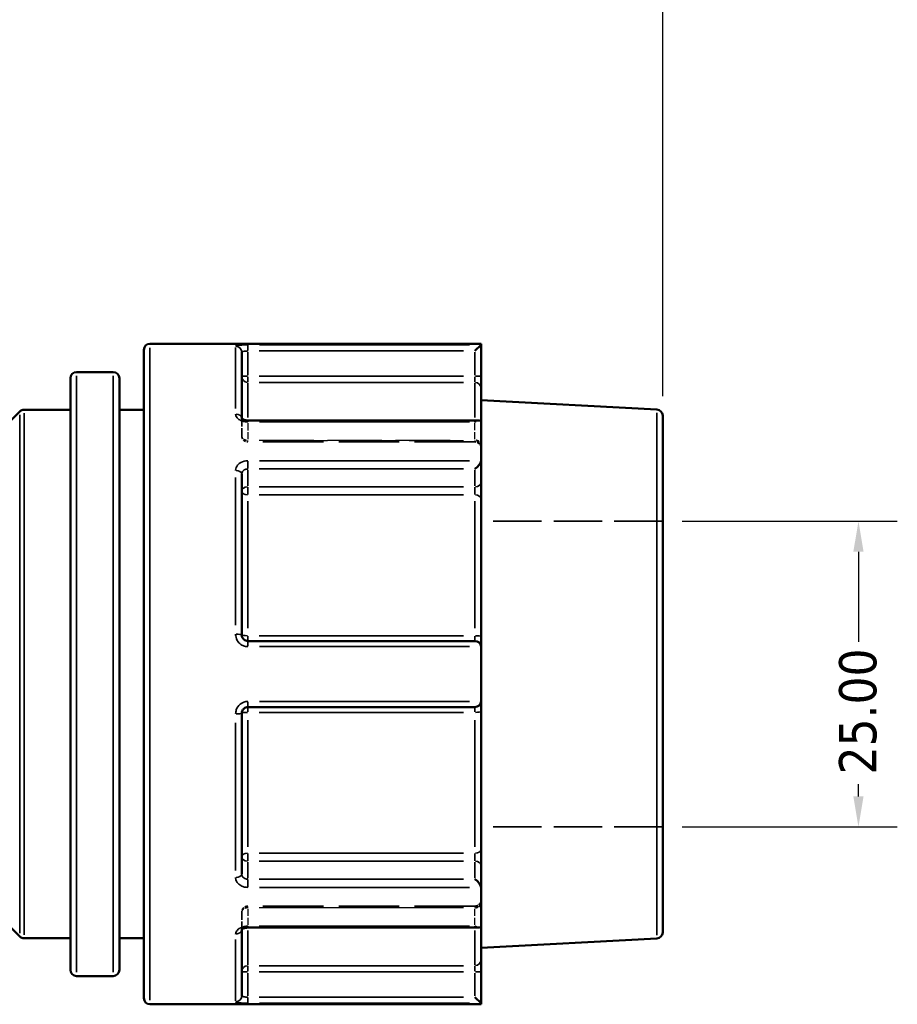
# Model space of a CAD drawing. Header units: millimetres. Extents: x 0 to 926, y 0 to 969.
# Tile 7 of 18: x 455 to 526, y 449 to 529. Entities that reach past the tile are written whole.
import ezdxf

# ---------------------------------------------------------------- set-up
doc = ezdxf.new("R2010")
doc.units = ezdxf.units.MM
doc.linetypes.add('DASHED', pattern=[0.2067, 0.1654, -0.0413])
for name, color, linetype, lineweight in [('Dimension (ANSI)', 7, 'Continuous', 25), ('Hidden (ANSI)', 7, 'DASHED', 35), ('Hidden Narrow (ANSI)', 7, 'DASHED', 25), ('Visible (ANSI)', 7, 'Continuous', 50), ('Visible Narrow (ANSI)', 7, 'Continuous', 35)]:
    doc.layers.add(name, color=color, linetype=linetype, lineweight=lineweight)
doc.styles.add('Note Text (ANSI)', font='tahoma.ttf')
doc.dimstyles.new('Default - mm (ANSI)', dxfattribs={"dimtxt": 3.048, "dimasz": 2.5, "dimexe": 3.175, "dimexo": 1.6002, "dimgap": 0.8, "dimtad": 0, "dimtoh": 1, "dimrnd": 1e-08, "dimzin": 4, "dimdsep": 46, "dimtxsty": 'Note Text (ANSI)', "dimcen": 0.09, "dimdle": 10, "dimclrd": 256, "dimclre": 256, "dimclrt": 256, "dimadec": 1, "dimazin": 1, "dimtfac": 1, "dimtofl": 0, "dimtmove": 0, "dimatfit": 3, "dimfxl": 1, "dimtolj": 1, "dimtzin": 4, "dimlwd": -1, "dimlwe": -1, "dimarcsym": 0})

# ---------------------------------------------------------------- blocks, each defined once
blk = doc.blocks.new('*D9')
at = {"layer": 'Defpoints', "color": 0, "transparency": 16777216}
for p in [(507.255, 488.061), (507.255, 463.061), (523.255, 463.061)]:
    blk.add_point(p, dxfattribs=at)
at = {"layer": 'Dimension (ANSI)', "transparency": 16777216}
for p, q in [((508.855, 488.061), (526.43, 488.061)), ((523.255, 485.561), (523.255, 478.185)), ((523.255, 465.561), (523.255, 466.555)), ((508.855, 463.061), (526.43, 463.061))]:
    blk.add_line(p, q, dxfattribs=at)
for points in [[(522.838, 485.561), (523.671, 485.561), (523.255, 488.061)], [(522.838, 465.561), (523.671, 465.561), (523.255, 463.061)]]:
    blk.add_solid(points, dxfattribs=at)
at = {"layer": 'Dimension (ANSI)', "transparency": 16777216, "insert": (521.667, 467.355), "char_height": 3.048, "attachment_point": 1, "rotation": 90, "style": 'Note Text (ANSI)'}
blk.add_mtext('\\A1;25.00', dxfattribs=at)
blk = doc.blocks.new('*D10')
at = {"layer": 'Defpoints', "color": 0, "transparency": 16777216}
for p in [(507.255, 584.64), (401.255, 532.053), (507.255, 496.686)]:
    blk.add_point(p, dxfattribs=at)
at = {"layer": 'Dimension (ANSI)', "transparency": 16777216}
for p, q in [((401.255, 533.653), (401.255, 587.815)), ((507.255, 498.286), (507.255, 587.815)), ((403.755, 584.64), (449.915, 584.64)), ((504.755, 584.64), (463.594, 584.64))]:
    blk.add_line(p, q, dxfattribs=at)
for points in [[(403.755, 585.057), (403.755, 584.224), (401.255, 584.64)], [(504.755, 585.057), (504.755, 584.224), (507.255, 584.64)]]:
    blk.add_solid(points, dxfattribs=at)
at = {"layer": 'Dimension (ANSI)', "transparency": 16777216, "insert": (450.715, 586.227), "char_height": 3.048, "attachment_point": 1, "style": 'Note Text (ANSI)'}
blk.add_mtext('\\A1;106.00', dxfattribs=at)

msp = doc.modelspace()

# ---------------------------------------------------------------- linework, layer by layer
at = {"layer": 'Hidden (ANSI)', "ltscale": 0.083185}
msp.add_line((472.855, 496.452), (472.855, 496.425), dxfattribs=at)
at = {"layer": 'Hidden (ANSI)', "ltscale": 3.750024}
for p, q in [((472.855, 495.032), (472.855, 496.425)), ((472.855, 454.697), (472.855, 456.089))]:
    msp.add_line(p, q, dxfattribs=at)
at = {"layer": 'Hidden (ANSI)', "ltscale": 29.930656}
for p, q in [((491.915, 494.532), (473.355, 494.532)), ((491.915, 456.589), (473.355, 456.589))]:
    msp.add_line(p, q, dxfattribs=at)
at = {"layer": 'Hidden (ANSI)', "ltscale": 23.931623}
for p, q in [((507.255, 488.061), (492.415, 488.061)), ((507.255, 463.061), (492.415, 463.061))]:
    msp.add_line(p, q, dxfattribs=at)
at = {"layer": 'Hidden (ANSI)', "ltscale": 0.083281}
msp.add_line((472.855, 454.697), (472.855, 454.67), dxfattribs=at)
at = {"layer": 'Hidden (ANSI)', "ltscale": 1.495845}
for centre, start, end in [((473.355, 495.032), 180, 270), ((491.915, 494.032), 0, 90), ((473.355, 456.089), 90, 180), ((491.915, 457.089), 270, 0)]:
    msp.add_arc(centre, 0.5, start, end, dxfattribs=at)
at = {"layer": 'Hidden (ANSI)', "ltscale": 1.007576}
for centre, major_axis, start_param, end_param in [((491.915, 495.79), (0.462, 0.462), 0.392699, 1.178097), ((491.915, 455.331), (0.462, -0.462), 5.105088, 5.890486)]:
    msp.add_ellipse(centre, major_axis=major_axis, ratio=0.414214, start_param=start_param, end_param=end_param, dxfattribs=at)
at = {"layer": 'Hidden (ANSI)', "ltscale": 0.48903}
msp.add_open_spline([(472.848, 496.461), (472.848, 496.461), (472.85, 496.457), (472.853, 496.444), (472.855, 496.435), (472.855, 496.425)], degree=3, knots=[0.12457754, 0.12457754, 0.12457754, 0.12457754, 0.14099237, 0.14099237, 0.15751275, 0.15751275, 0.15751275, 0.15751275], dxfattribs=at)
at = {"layer": 'Hidden (ANSI)', "ltscale": 0.487662}
msp.add_open_spline([(472.855, 496.425), (472.855, 496.444), (472.849, 496.46), (472.848, 496.461), (472.848, 496.461), (472.848, 496.461)], degree=3, knots=[0, 0, 0, 0, 0.03150283, 0.03150283, 0.03284169, 0.03284169, 0.03284169, 0.03284169], dxfattribs=at)
at = {"layer": 'Hidden (ANSI)', "ltscale": 2.105221}
msp.add_open_spline([(473.355, 454.831), (473.299, 454.831), (473.244, 454.827), (473.14, 454.81), (473.091, 454.798), (473.006, 454.769), (472.97, 454.752), (472.912, 454.719), (472.89, 454.703), (472.86, 454.677), (472.852, 454.667), (472.846, 454.658), (472.849, 454.661), (472.853, 454.677), (472.855, 454.687), (472.855, 454.697)], degree=3, knots=[0, 0, 0, 0, 0.0245098, 0.0245098, 0.0487357, 0.0487357, 0.0721494, 0.0721494, 0.0944909, 0.0944909, 0.1164199, 0.1164199, 0.1409924, 0.1409924, 0.1575128, 0.1575128, 0.1575128, 0.1575128], dxfattribs=at)
at = {"layer": 'Hidden (ANSI)', "ltscale": 0.488977}
msp.add_open_spline([(472.855, 454.697), (472.855, 454.678), (472.849, 454.662), (472.848, 454.661), (472.848, 454.661), (472.848, 454.661)], degree=3, knots=[0, 0, 0, 0, 0.03150283, 0.03150283, 0.03293512, 0.03293512, 0.03293512, 0.03293512], dxfattribs=at)
at = {"layer": 'Hidden Narrow (ANSI)', "ltscale": 0.071139}
for p, q in [((473.355, 496.145), (473.355, 496.17)), ((473.355, 454.951), (473.355, 454.976))]:
    msp.add_line(p, q, dxfattribs=at)
at = {"layer": 'Hidden Narrow (ANSI)', "ltscale": 3.550614}
for p, q in [((473.355, 496.07), (473.355, 494.752)), ((491.915, 494.752), (491.915, 496.07)), ((473.355, 456.369), (473.355, 455.051)), ((491.915, 455.051), (491.915, 456.369))]:
    msp.add_line(p, q, dxfattribs=at)
at = {"layer": 'Hidden Narrow (ANSI)', "ltscale": 26.937592}
for p, q in [((490.987, 496.143), (474.283, 496.143)), ((474.283, 494.679), (490.987, 494.679)), ((490.987, 494.636), (474.283, 494.636)), ((474.283, 456.486), (490.987, 456.486)), ((490.987, 456.442), (474.283, 456.442)), ((474.283, 454.978), (490.987, 454.978))]:
    msp.add_line(p, q, dxfattribs=at)
at = {"layer": 'Hidden Narrow (ANSI)', "ltscale": 0.490266}
for p, q in [((491.915, 496.151), (491.915, 496.283)), ((491.915, 454.839), (491.915, 454.97))]:
    msp.add_line(p, q, dxfattribs=at)
at = {"layer": 'Hidden Narrow (ANSI)', "ltscale": 0.673075}
for p, q in [((473.355, 494.533), (473.355, 494.665)), ((491.915, 494.665), (491.915, 494.533)), ((473.355, 456.456), (473.355, 456.589)), ((491.915, 456.589), (491.915, 456.456))]:
    msp.add_line(p, q, dxfattribs=at)
at = {"layer": 'Hidden Narrow (ANSI)', "ltscale": 0.062062}
msp.add_ellipse((472.355, 496.425), major_axis=(0.5, 0), ratio=0.787319, start_param=0.003626, end_param=0.068899, dxfattribs=at)
at = {"layer": 'Hidden Narrow (ANSI)', "ltscale": 1.346251}
for centre, major_axis, ratio, start_param, end_param in [((473.355, 495.032), (-0.5, 0), 0.707107, 0.07854, 1.492257), ((473.355, 495.032), (-0.5, 0), 0.793254, 0.07854, 1.492257), ((491.915, 494.325), (0.5, 0), 0.707107, 0.07854, 1.492257), ((491.915, 494.239), (0.5, 0), 0.793254, 0.07854, 1.492257), ((473.355, 456.089), (-0.5, 0), 0.793254, 4.790929, 6.204645), ((473.355, 456.089), (-0.5, 0), 0.707107, 4.790929, 6.204645), ((491.915, 456.882), (0.5, 0), 0.793254, 4.790929, 6.204645), ((491.915, 456.796), (0.5, 0), 0.707107, 4.790929, 6.204645)]:
    msp.add_ellipse(centre, major_axis=major_axis, ratio=ratio, start_param=start_param, end_param=end_param, dxfattribs=at)
at = {"layer": 'Hidden Narrow (ANSI)', "ltscale": 0.062173}
msp.add_ellipse((472.355, 454.697), major_axis=(0.5, 0), ratio=0.787319, start_param=6.214163, end_param=6.279553, dxfattribs=at)
at = {"layer": 'Hidden Narrow (ANSI)', "ltscale": 1.36077}
msp.add_open_spline([(473.355, 496.143), (473.322, 496.143), (473.289, 496.145), (473.205, 496.155), (473.155, 496.166), (473.049, 496.201), (472.996, 496.228), (472.902, 496.299), (472.868, 496.347), (472.856, 496.404), (472.855, 496.415), (472.855, 496.425)], degree=3, knots=[0, 0, 0, 0, 0.0197925, 0.0197925, 0.0514605, 0.0514605, 0.0926289, 0.0926289, 0.1461479, 0.1461479, 0.1575128, 0.1575128, 0.1575128, 0.1575128], dxfattribs=at)
at = {"layer": 'Hidden Narrow (ANSI)', "ltscale": 1.360673}
msp.add_open_spline([(472.855, 454.697), (472.855, 454.724), (472.862, 454.751), (472.901, 454.82), (472.944, 454.86), (473.076, 454.936), (473.175, 454.965), (473.304, 454.977), (473.329, 454.978), (473.355, 454.978)], degree=3, knots=[0, 0, 0, 0, 0.0304216, 0.0304216, 0.0790962, 0.0790962, 0.1423732, 0.1423732, 0.1575142, 0.1575142, 0.1575142, 0.1575142], dxfattribs=at)
at = {"layer": 'Visible (ANSI)'}
for p, q in [((492.415, 502.561), (465.355, 502.561)), ((492.413, 502.467), (491.915, 501.969)), ((492.415, 502.561), (492.415, 502.471)), ((492.415, 499.898), (492.415, 502.471)), ((464.855, 449.061), (464.855, 502.061)), ((472.855, 501.867), (472.855, 496.452)), ((462.355, 500.25), (459.355, 500.25)), ((492.415, 498.906), (492.415, 499.898)), ((458.855, 451.372), (458.855, 499.75)), ((462.855, 499.75), (462.855, 451.372)), ((492.415, 498.906), (492.415, 496.145)), ((506.781, 497.185), (492.415, 497.938)), ((446.901, 489.207), (454.708, 497.014)), ((458.855, 497.161), (455.062, 497.161)), ((464.855, 497.161), (462.855, 497.161)), ((507.255, 496.686), (507.255, 454.435)), ((492.268, 496.29), (473.355, 496.29)), ((492.415, 496.145), (492.415, 493.033)), ((492.415, 491.214), (492.415, 493.033)), ((472.855, 491.899), (472.855, 478.761)), ((492.415, 489.898), (492.415, 491.214)), ((492.415, 489.898), (492.415, 478.63)), ((491.915, 478.261), (473.355, 478.261)), ((492.415, 477.761), (492.415, 478.63)), ((492.415, 477.761), (492.415, 473.361)), ((492.415, 472.491), (492.415, 473.361)), ((473.355, 472.861), (491.915, 472.861)), ((492.415, 472.491), (492.415, 461.223)), ((472.855, 472.361), (472.855, 459.222)), ((446.901, 461.914), (454.708, 454.107)), ((492.415, 459.907), (492.415, 461.223)), ((492.415, 458.088), (492.415, 459.907)), ((492.415, 458.088), (492.415, 454.977)), ((473.355, 454.831), (492.268, 454.831)), ((492.415, 454.977), (492.415, 452.215)), ((472.855, 454.67), (472.855, 449.255)), ((458.855, 453.961), (455.062, 453.961)), ((464.855, 453.961), (462.855, 453.961)), ((506.781, 453.936), (492.415, 453.183)), ((492.415, 451.223), (492.415, 452.215)), ((462.355, 450.872), (459.355, 450.872)), ((492.415, 448.65), (492.415, 451.223)), ((491.915, 449.152), (492.413, 448.654)), ((492.415, 448.561), (465.355, 448.561)), ((492.415, 448.65), (492.415, 448.561))]:
    msp.add_line(p, q, dxfattribs=at)
for centre, start, end in [((465.355, 502.061), 90, 180), ((459.355, 499.75), 90, 180), ((462.355, 499.75), 0, 90), ((455.062, 496.661), 90, 135), ((506.755, 496.686), 0, 87), ((491.915, 477.761), 4.76211, 90), ((491.915, 473.361), 270, 355.23789), ((455.062, 454.461), 225, 270), ((506.755, 454.435), 273, 0), ((459.355, 451.372), 180, 270), ((462.355, 451.372), 270, 0), ((465.355, 449.061), 180, 270)]:
    msp.add_arc(centre, 0.5, start, end, dxfattribs=at)
for centre, major_axis, start_param, end_param in [((491.915, 495.79), (0.462, 0.462), 5.973601, 6.675884), ((491.915, 492.679), (-0.462, -0.462), 1.178097, 2.665779), ((491.915, 458.443), (0.462, -0.462), 0.475814, 1.963495), ((491.915, 455.331), (0.462, -0.462), 5.890486, 6.59277)]:
    msp.add_ellipse(centre, major_axis=major_axis, ratio=0.414214, start_param=start_param, end_param=end_param, dxfattribs=at)
for points in [[(492.415, 502.471), (492.415, 502.47), (492.414, 502.469), (492.413, 502.467)], [(492.413, 496.172), (492.414, 496.163), (492.415, 496.154), (492.415, 496.145)], [(492.415, 493.033), (492.415, 493.023), (492.414, 493.012), (492.413, 493.002)], [(492.413, 477.802), (492.414, 477.788), (492.415, 477.774), (492.415, 477.761)], [(492.415, 473.361), (492.415, 473.347), (492.414, 473.333), (492.413, 473.319)], [(492.413, 458.12), (492.414, 458.109), (492.415, 458.098), (492.415, 458.088)], [(492.415, 454.977), (492.415, 454.968), (492.414, 454.959), (492.413, 454.95)], [(492.413, 448.654), (492.414, 448.653), (492.415, 448.652), (492.415, 448.65)]]:
    msp.add_open_spline(points, degree=3, dxfattribs=at)
for points, knots in [([(473.355, 496.29), (473.299, 496.29), (473.244, 496.294), (473.14, 496.311), (473.091, 496.324), (473.006, 496.353), (472.97, 496.369), (472.912, 496.402), (472.89, 496.418), (472.86, 496.444), (472.852, 496.454), (472.848, 496.46), (472.848, 496.461), (472.848, 496.461)], [0, 0, 0, 0, 0.0245098, 0.0245098, 0.0487357, 0.0487357, 0.0721494, 0.0721494, 0.0944909, 0.0944909, 0.1164199, 0.1164199, 0.1245775, 0.1245775, 0.1245775, 0.1245775]), ([(473.355, 478.261), (473.322, 478.261), (473.289, 478.264), (473.206, 478.28), (473.156, 478.299), (473.051, 478.358), (472.999, 478.403), (472.904, 478.527), (472.869, 478.611), (472.856, 478.719), (472.855, 478.74), (472.855, 478.761)], [0, 0, 0, 0, 0.0196343, 0.0196343, 0.0510491, 0.0510491, 0.0918884, 0.0918884, 0.1449795, 0.1449795, 0.1575128, 0.1575128, 0.1575128, 0.1575128]), ([(472.855, 472.361), (472.855, 472.417), (472.864, 472.474), (472.914, 472.614), (472.969, 472.691), (473.128, 472.82), (473.241, 472.861), (473.355, 472.861)], [0, 0, 0, 0, 0.0343585, 0.0343585, 0.089332, 0.089332, 0.1575135, 0.1575135, 0.1575135, 0.1575135]), ([(472.848, 454.661), (472.848, 454.661), (472.853, 454.67), (472.882, 454.697), (472.901, 454.712), (472.953, 454.743), (472.985, 454.76), (473.062, 454.789), (473.107, 454.802), (473.205, 454.822), (473.258, 454.828), (473.326, 454.831), (473.341, 454.831), (473.355, 454.831)], [0.0329351, 0.0329351, 0.0329351, 0.0329351, 0.0597192, 0.0597192, 0.0817575, 0.0817575, 0.103952, 0.103952, 0.1271525, 0.1271525, 0.15123, 0.15123, 0.1575142, 0.1575142, 0.1575142, 0.1575142])]:
    msp.add_open_spline(points, degree=3, knots=knots, dxfattribs=at)
at = {"layer": 'Visible Narrow (ANSI)'}
for p, q in [((473.355, 502.006), (473.355, 502.463)), ((491.46, 502.467), (474.308, 502.467)), ((465.355, 502.228), (465.355, 448.893)), ((472.355, 497.263), (472.355, 502.265)), ((473.355, 500.001), (473.355, 501.866)), ((474.283, 501.969), (490.987, 501.969)), ((491.915, 501.866), (491.915, 500.001)), ((459.355, 499.946), (459.355, 451.176)), ((462.355, 451.176), (462.355, 499.946)), ((473.315, 499.898), (472.856, 499.898)), ((473.355, 499.408), (473.355, 499.862)), ((490.987, 499.898), (474.283, 499.898)), ((491.915, 499.862), (491.915, 499.408)), ((492.413, 499.898), (491.954, 499.898)), ((473.355, 499.335), (473.355, 496.53)), ((474.283, 499.402), (490.987, 499.402)), ((491.915, 496.53), (491.915, 499.335)), ((454.708, 454.371), (454.708, 496.75)), ((455.062, 496.895), (455.062, 454.227)), ((506.781, 454.202), (506.781, 496.919)), ((473.355, 496.183), (473.355, 496.29)), ((474.308, 496.172), (491.46, 496.172)), ((473.355, 492.352), (473.355, 492.972)), ((491.46, 493.002), (474.308, 493.002)), ((473.355, 490.934), (473.355, 492.252)), ((474.283, 492.325), (490.987, 492.325)), ((491.915, 492.252), (491.915, 490.934)), ((472.355, 479.548), (472.355, 491.624)), ((473.355, 490.232), (473.355, 490.834)), ((490.987, 490.86), (474.283, 490.86)), ((474.283, 490.202), (490.987, 490.202)), ((491.915, 490.834), (491.915, 490.232)), ((473.355, 489.698), (473.355, 479.319)), ((491.915, 479.319), (491.915, 489.698)), ((473.355, 478.262), (473.355, 478.66)), ((473.355, 477.839), (473.355, 478.259)), ((490.987, 478.695), (474.283, 478.695)), ((491.915, 478.66), (491.915, 478.262)), ((474.308, 477.802), (491.46, 477.802)), ((491.46, 473.319), (474.308, 473.319)), ((473.355, 472.862), (473.355, 473.282)), ((473.355, 472.461), (473.355, 472.859)), ((491.915, 472.859), (491.915, 472.461)), ((473.355, 471.802), (473.355, 461.423)), ((474.283, 472.426), (490.987, 472.426)), ((491.915, 461.423), (491.915, 471.802)), ((472.355, 459.497), (472.355, 471.573)), ((473.355, 460.287), (473.355, 460.89)), ((490.987, 460.919), (474.283, 460.919)), ((491.915, 460.89), (491.915, 460.287)), ((473.355, 458.869), (473.355, 460.188)), ((474.283, 460.261), (490.987, 460.261)), ((491.915, 460.188), (491.915, 458.869)), ((473.355, 458.149), (473.355, 458.769)), ((490.987, 458.796), (474.283, 458.796)), ((474.308, 458.12), (491.46, 458.12)), ((473.355, 454.832), (473.355, 454.939)), ((491.46, 454.95), (474.308, 454.95)), ((473.355, 454.591), (473.355, 451.787)), ((491.915, 451.787), (491.915, 454.591)), ((472.355, 448.857), (472.355, 453.859)), ((473.355, 451.259), (473.355, 451.713)), ((490.987, 451.719), (474.283, 451.719)), ((491.915, 451.713), (491.915, 451.259)), ((472.856, 451.223), (473.315, 451.223)), ((473.355, 449.256), (473.355, 451.12)), ((474.283, 451.223), (490.987, 451.223)), ((491.915, 451.12), (491.915, 449.256)), ((491.954, 451.223), (492.413, 451.223)), ((490.987, 449.152), (474.283, 449.152)), ((473.355, 448.658), (473.355, 449.115)), ((474.308, 448.654), (491.46, 448.654))]:
    msp.add_line(p, q, dxfattribs=at)
for centre, major_axis, ratio, start_param, end_param in [((472.355, 501.867), (0.5, 0), 0.992682, 0.07854, 1.492257), ((473.355, 499.898), (-0.5, 0), 0.991466, 0.07854, 1.492257), ((491.915, 498.906), (0.5, 0), 0.991466, 0.07854, 1.492257), ((472.355, 496.425), (0.5, 0), 0.787319, 0.147439, 1.495883), ((472.355, 491.899), (0.5, 0), 0.616546, 0.07854, 1.492257), ((491.915, 491.214), (0.5, 0), 0.707107, 4.790929, 6.204645), ((473.355, 490.507), (-0.5, 0), 0.707107, 4.790929, 6.204645), ((473.355, 490.507), (-0.5, 0), 0.608891, 0.07854, 1.492257), ((491.915, 489.898), (0.5, 0), 0.608891, 0.07854, 1.492257), ((472.355, 478.761), (0.5, 0), 0.120755, 0.07854, 1.492257), ((473.355, 478.761), (-0.5, 0), 0.130364, 0.07854, 1.492257), ((491.915, 478.63), (0.5, 0), 0.130364, 0.07854, 1.492257), ((472.355, 472.361), (0.5, 0), 0.120755, 4.790929, 6.204645), ((473.355, 472.361), (-0.5, 0), 0.130364, 4.790929, 6.204645), ((491.915, 472.491), (0.5, 0), 0.130364, 4.790929, 6.204645), ((473.355, 460.614), (-0.5, 0), 0.608891, 4.790929, 6.204645), ((473.355, 460.614), (-0.5, 0), 0.707107, 0.07854, 1.492257), ((491.915, 461.223), (0.5, 0), 0.608891, 4.790929, 6.204645), ((491.915, 459.907), (0.5, 0), 0.707107, 0.07854, 1.492257), ((472.355, 459.222), (0.5, 0), 0.616546, 4.790929, 6.204645), ((472.355, 454.697), (0.5, 0), 0.787319, 4.787296, 6.135623), ((473.355, 451.223), (-0.5, 0), 0.991466, 4.790929, 6.204645), ((491.915, 452.215), (0.5, 0), 0.991466, 4.790929, 6.204645), ((472.355, 449.255), (0.5, 0), 0.992682, 4.790929, 6.204645)]:
    msp.add_ellipse(centre, major_axis=major_axis, ratio=ratio, start_param=start_param, end_param=end_param, dxfattribs=at)
for points, knots in [([(473.355, 502.467), (473.127, 502.467), (472.901, 502.461), (472.583, 502.437), (472.473, 502.421), (472.374, 502.39), (472.355, 502.377), (472.355, 502.363)], [-0.1575135, -0.1575135, -0.1575135, -0.1575135, -0.089332, -0.089332, -0.0343585, -0.0343585, 0, 0, 0, 0]), ([(472.855, 501.867), (472.855, 501.881), (472.864, 501.894), (472.914, 501.924), (472.969, 501.939), (473.128, 501.963), (473.241, 501.969), (473.355, 501.969)], [0, 0, 0, 0, 0.0343585, 0.0343585, 0.089332, 0.089332, 0.1575135, 0.1575135, 0.1575135, 0.1575135]), ([(472.355, 496.818), (472.355, 496.794), (472.357, 496.771), (472.381, 496.635), (472.449, 496.525), (472.638, 496.362), (472.743, 496.301), (472.954, 496.223), (473.055, 496.198), (473.223, 496.176), (473.289, 496.172), (473.355, 496.172)], [-0.1575128, -0.1575128, -0.1575128, -0.1575128, -0.1461479, -0.1461479, -0.0926289, -0.0926289, -0.0514605, -0.0514605, -0.0197925, -0.0197925, 0, 0, 0, 0]), ([(473.355, 493.002), (473.304, 493.002), (473.254, 492.999), (472.995, 492.968), (472.798, 492.89), (472.534, 492.683), (472.448, 492.57), (472.37, 492.37), (472.355, 492.289), (472.355, 492.207)], [-0.1575142, -0.1575142, -0.1575142, -0.1575142, -0.1423732, -0.1423732, -0.0790962, -0.0790962, -0.0304216, -0.0304216, 0, 0, 0, 0]), ([(472.855, 491.899), (472.855, 491.943), (472.862, 491.987), (472.901, 492.095), (472.944, 492.156), (473.076, 492.266), (473.175, 492.307), (473.304, 492.324), (473.329, 492.325), (473.355, 492.325)], [0, 0, 0, 0, 0.0304216, 0.0304216, 0.0790962, 0.0790962, 0.1423732, 0.1423732, 0.1575142, 0.1575142, 0.1575142, 0.1575142]), ([(472.355, 478.821), (472.355, 478.779), (472.357, 478.737), (472.384, 478.517), (472.453, 478.345), (472.643, 478.092), (472.748, 478), (472.957, 477.88), (473.057, 477.843), (473.224, 477.809), (473.289, 477.802), (473.355, 477.802)], [-0.1575128, -0.1575128, -0.1575128, -0.1575128, -0.1449795, -0.1449795, -0.0918884, -0.0918884, -0.0510491, -0.0510491, -0.0196343, -0.0196343, 0, 0, 0, 0]), ([(473.355, 473.319), (473.127, 473.319), (472.901, 473.237), (472.583, 472.974), (472.473, 472.816), (472.374, 472.532), (472.355, 472.416), (472.355, 472.3)], [-0.1575135, -0.1575135, -0.1575135, -0.1575135, -0.089332, -0.089332, -0.0343585, -0.0343585, 0, 0, 0, 0]), ([(472.355, 458.914), (472.355, 458.884), (472.357, 458.853), (472.381, 458.681), (472.449, 458.545), (472.638, 458.346), (472.743, 458.274), (472.954, 458.18), (473.055, 458.151), (473.223, 458.125), (473.289, 458.12), (473.355, 458.12)], [-0.1575128, -0.1575128, -0.1575128, -0.1575128, -0.1461479, -0.1461479, -0.0926289, -0.0926289, -0.0514605, -0.0514605, -0.0197925, -0.0197925, 0, 0, 0, 0]), ([(473.355, 458.796), (473.322, 458.796), (473.289, 458.799), (473.205, 458.813), (473.155, 458.828), (473.049, 458.878), (472.996, 458.916), (472.902, 459.023), (472.868, 459.096), (472.856, 459.189), (472.855, 459.206), (472.855, 459.222)], [0, 0, 0, 0, 0.0197925, 0.0197925, 0.0514605, 0.0514605, 0.0926289, 0.0926289, 0.1461479, 0.1461479, 0.1575128, 0.1575128, 0.1575128, 0.1575128]), ([(473.355, 454.95), (473.304, 454.95), (473.254, 454.947), (472.995, 454.921), (472.798, 454.855), (472.534, 454.684), (472.448, 454.591), (472.37, 454.431), (472.355, 454.367), (472.355, 454.303)], [-0.1575142, -0.1575142, -0.1575142, -0.1575142, -0.1423732, -0.1423732, -0.0790962, -0.0790962, -0.0304216, -0.0304216, 0, 0, 0, 0]), ([(473.355, 449.152), (473.322, 449.152), (473.289, 449.153), (473.206, 449.155), (473.156, 449.159), (473.051, 449.169), (472.999, 449.177), (472.904, 449.202), (472.869, 449.219), (472.856, 449.245), (472.855, 449.25), (472.855, 449.255)], [0, 0, 0, 0, 0.0196343, 0.0196343, 0.0510491, 0.0510491, 0.0918884, 0.0918884, 0.1449795, 0.1449795, 0.1575128, 0.1575128, 0.1575128, 0.1575128]), ([(472.355, 448.758), (472.355, 448.753), (472.357, 448.748), (472.384, 448.722), (472.453, 448.704), (472.643, 448.679), (472.748, 448.671), (472.957, 448.66), (473.057, 448.657), (473.224, 448.654), (473.289, 448.654), (473.355, 448.654)], [-0.1575128, -0.1575128, -0.1575128, -0.1575128, -0.1449795, -0.1449795, -0.0918884, -0.0918884, -0.0510491, -0.0510491, -0.0196343, -0.0196343, 0, 0, 0, 0])]:
    msp.add_open_spline(points, degree=3, knots=knots, dxfattribs=at)

# ---------------------------------------------------------------- dimensions: what is measured, and where the dimension line sits
at = {"layer": 'Dimension (ANSI)'}
dim = msp.add_linear_dim(base=(507.255, 584.64), p1=(401.255, 532.053), p2=(507.255, 496.686), dimstyle='Default - mm (ANSI)', override={"dimgap": 0.8, "dimtoh": 0, "dimdec": 2, "dimtol": 0, "dimlim": 0, "dimtp": 0, "dimtm": 0, "dimtdec": 2, "dimatfit": 1}, dxfattribs=at)
dim.commit()
dim.dimension.update_dxf_attribs({"geometry": '*D10', "text_midpoint": (456.755, 584.64), "dimtype": 160})
dim = msp.add_linear_dim(base=(523.255, 463.061), p1=(507.255, 488.061), p2=(507.255, 463.061), angle=90, dimstyle='Default - mm (ANSI)', override={"dimgap": 0.8, "dimtoh": 0, "dimdec": 2, "dimtol": 0, "dimlim": 0, "dimtp": 0, "dimtm": 0, "dimtdec": 2, "dimatfit": 1}, dxfattribs=at)
dim.commit()
dim.dimension.update_dxf_attribs({"geometry": '*D9', "text_midpoint": (523.255, 472.37), "dimtype": 160})

doc.saveas('drawing.dxf')
